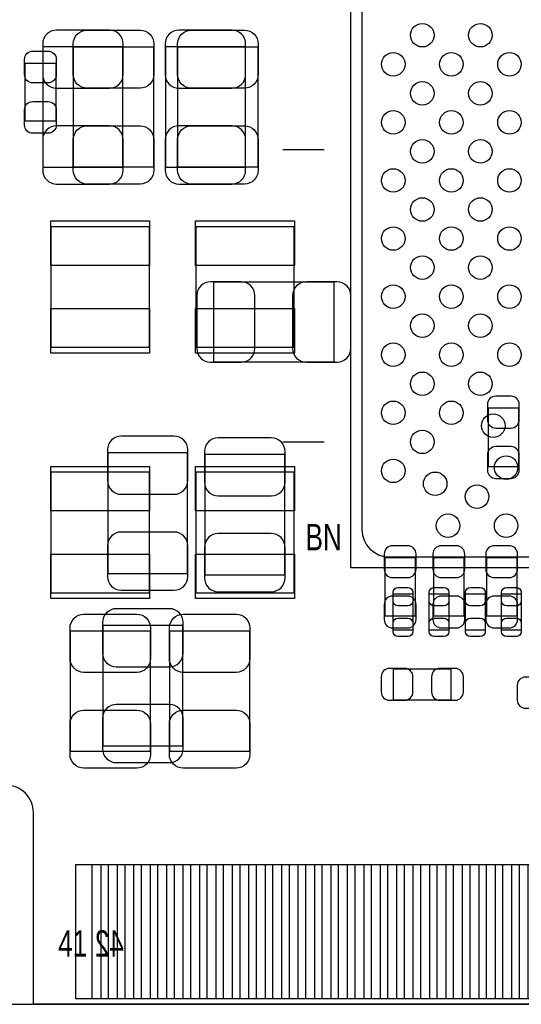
# Model space of a CAD drawing. Extents: x 0 to 67.6, y -0.1 to 51.7.
# Tile 2 of 13: x 16.5 to 25.7, y 0 to 18. Entities that reach past the tile are written whole.
import ezdxf

# ---------------------------------------------------------------- set-up
doc = ezdxf.new("R2010")
doc.units = 0
for name, color, linetype in [('BG_DESIGN_OUTLINE', 30, 'CONTINUOUS'), ('PG_ASSEMBLY_BOTTOM', 43, 'CONTINUOUS'), ('PG_ASSEMBLY_TOP', 253, 'CONTINUOUS'), ('PIN_BOTTOM', 211, 'CONTINUOUS'), ('PIN_TOP', 173, 'CONTINUOUS')]:
    doc.layers.add(name, color=color, linetype=linetype)

msp = doc.modelspace()

# ---------------------------------------------------------------- linework, layer by layer
at = {"layer": 'BG_DESIGN_OUTLINE'}
msp.add_lwpolyline([(67.59956, 21.99894, 0.414214), (65.60058, 19.99996, 0.414214), (67.59956, 18.00098), (67.59956, 0), (16.74876, 0), (16.74876, 3.50012, 0.414214), (16.25092, 4.0005, 0.414214), (15.75054, 3.50012), (15.75054, 0), (0, 0), (0, 18.00098, 0.414214), (1.99898, 19.99996, 0.414214), (0, 21.99894), (0, 51.689), (67.59956, 51.689)], format="xyb", close=True, dxfattribs=at)
at = {"layer": 'PG_ASSEMBLY_BOTTOM'}
for points in [[(16.923004, 15.282926), (18.382996, 15.282926), (18.382996, 17.483074), (16.923004, 17.483074), (16.923004, 15.282926)], [(19.158204, 15.282926), (20.618196, 15.282926), (20.618196, 17.483074), (19.158204, 17.483074), (19.158204, 15.282926)], [(22.236938, 11.728196), (22.236938, 13.188188), (20.03679, 13.188188), (20.03679, 11.728196), (22.236938, 11.728196)], [(25.049226, 9.822434), (25.609042, 9.822434), (25.609042, 10.88263), (25.049226, 10.88263), (25.049226, 9.822434)], [(18.104612, 7.86765), (19.564604, 7.86765), (19.564604, 10.067798), (18.104612, 10.067798), (18.104612, 7.86765)], [(19.877532, 7.839202), (21.337524, 7.839202), (21.337524, 10.03935), (19.877532, 10.03935), (19.877532, 7.839202)], [(23.164292, 7.092188), (23.724108, 7.092188), (23.724108, 8.152384), (23.164292, 8.152384), (23.164292, 7.092188)], [(24.053292, 7.092188), (24.613108, 7.092188), (24.613108, 8.152384), (24.053292, 8.152384), (24.053292, 7.092188)], [(25.018492, 7.092188), (25.578308, 7.092188), (25.578308, 8.152384), (25.018492, 8.152384), (25.018492, 7.092188)], [(19.477228, 6.918198), (18.017236, 6.918198), (18.017236, 4.71805), (19.477228, 4.71805), (19.477228, 6.918198)], [(24.378412, 5.562092), (24.378412, 6.121908), (23.318216, 6.121908), (23.318216, 5.562092), (24.378412, 5.562092)]]:
    msp.add_lwpolyline(points, dxfattribs=at)
at = {"layer": 'PG_ASSEMBLY_TOP'}
for points in [[(23.816564, 36.967414), (51.54676, 36.967414), (51.54676, 7.967218), (22.546564, 7.967218), (22.546564, 35.697414), (23.816564, 36.967414)], [(18.941796, 15.282926), (17.481804, 15.282926), (17.481804, 17.483074), (18.941796, 17.483074), (18.941796, 15.282926)], [(20.846796, 15.282926), (19.386804, 15.282926), (19.386804, 17.483074), (20.846796, 17.483074), (20.846796, 15.282926)], [(17.156684, 16.123666), (16.596868, 16.123666), (16.596868, 17.183862), (17.156684, 17.183862), (17.156684, 16.123666)], [(22.054566, 15.600934), (21.304504, 15.600934)], [(17.066514, 14.196822), (17.066514, 11.996674), (18.866358, 11.996674), (18.866358, 14.196822), (17.066514, 14.196822)], [(19.712432, 14.196822), (19.712432, 11.996674), (21.512276, 11.996674), (21.512276, 14.196822), (19.712432, 14.196822)], [(22.054566, 10.266934), (21.304504, 10.266934)], [(18.866358, 7.515606), (18.866358, 9.715754), (17.066514, 9.715754), (17.066514, 7.515606), (18.866358, 7.515606)], [(21.512276, 7.515606), (21.512276, 9.715754), (19.712432, 9.715754), (19.712432, 7.515606), (21.512276, 7.515606)], [(23.314914, 7.492746), (23.675086, 7.492746), (23.675086, 6.832854), (23.314914, 6.832854), (23.314914, 7.492746)], [(23.975314, 7.492746), (24.335486, 7.492746), (24.335486, 6.832854), (23.975314, 6.832854), (23.975314, 7.492746)], [(24.635714, 7.492746), (24.995886, 7.492746), (24.995886, 6.832854), (24.635714, 6.832854), (24.635714, 7.492746)], [(25.296114, 7.492746), (25.656286, 7.492746), (25.656286, 6.832854), (25.296114, 6.832854), (25.296114, 7.492746)], [(17.422876, 6.816598), (18.882868, 6.816598), (18.882868, 4.61645), (17.422876, 4.61645), (17.422876, 6.816598)], [(19.236436, 6.816598), (20.696428, 6.816598), (20.696428, 4.61645), (19.236436, 4.61645), (19.236436, 6.816598)], [(15.599918, 0), (67.600068, 0)]]:
    msp.add_lwpolyline(points, dxfattribs=at)
msp.add_lwpolyline([(23.246588, 8.16737), (50.846736, 8.16737, 0.414127), (51.346608, 8.667242), (51.346608, 36.26739, 0.414127), (50.846736, 36.767262), (24.016716, 36.767262), (22.746716, 35.497262), (22.746716, 8.667242, 0.414127), (23.246588, 8.16737)], format="xyb", dxfattribs=at)
at = {"layer": 'PIN_BOTTOM'}
for points in [[(16.917924, 17.537938), (16.917924, 16.978122, 0.414709), (17.168114, 16.727932), (18.137886, 16.727932, 0.414709), (18.388076, 16.978122), (18.388076, 17.537938, 0.414709), (18.137886, 17.788128), (17.168114, 17.788128, 0.414709)], [(19.153124, 17.537938), (19.153124, 16.978122, 0.414709), (19.403314, 16.727932), (20.373086, 16.727932, 0.414709), (20.623276, 16.978122), (20.623276, 17.537938, 0.414709), (20.373086, 17.788128), (19.403314, 17.788128, 0.414709)], [(18.388076, 15.228062), (18.388076, 15.787878, 0.414709), (18.137886, 16.038068), (17.168114, 16.038068, 0.414709), (16.917924, 15.787878), (16.917924, 15.228062, 0.414709), (17.168114, 14.977872), (18.137886, 14.977872, 0.414709)], [(20.623276, 15.228062), (20.623276, 15.787878, 0.414709), (20.373086, 16.038068), (19.403314, 16.038068, 0.414709), (19.153124, 15.787878), (19.153124, 15.228062, 0.414709), (19.403314, 14.977872), (20.373086, 14.977872, 0.414709)], [(19.981926, 11.723116), (20.541742, 11.723116, 0.414709), (20.791932, 11.973306), (20.791932, 12.943078, 0.414709), (20.541742, 13.193268), (19.981926, 13.193268, 0.414709), (19.731736, 12.943078), (19.731736, 11.973306, 0.414709)], [(22.291802, 13.193268), (21.731986, 13.193268, 0.414709), (21.481796, 12.943078), (21.481796, 11.973306, 0.414709), (21.731986, 11.723116), (22.291802, 11.723116, 0.414709), (22.541992, 11.973306), (22.541992, 12.943078, 0.414709)], [(25.039066, 10.95248), (25.039066, 10.672572, 0.414846), (25.18918, 10.522458), (25.469088, 10.522458, 0.414846), (25.619202, 10.672572), (25.619202, 10.95248, 0.414846), (25.469088, 11.102594), (25.18918, 11.102594, 0.414846)], [(18.099532, 10.122662), (18.099532, 9.562846, 0.414709), (18.349722, 9.312656), (19.319494, 9.312656, 0.414709), (19.569684, 9.562846), (19.569684, 10.122662, 0.414709), (19.319494, 10.372852), (18.349722, 10.372852, 0.414709)], [(19.872452, 10.094214), (19.872452, 9.534398, 0.414709), (20.122642, 9.284208), (21.092414, 9.284208, 0.414709), (21.342604, 9.534398), (21.342604, 10.094214, 0.414709), (21.092414, 10.344404), (20.122642, 10.344404, 0.414709)], [(25.619202, 9.752584), (25.619202, 10.032492, 0.414846), (25.469088, 10.182606), (25.18918, 10.182606, 0.414846), (25.039066, 10.032492), (25.039066, 9.752584, 0.414846), (25.18918, 9.60247), (25.469088, 9.60247, 0.414846)], [(19.569684, 7.812786), (19.569684, 8.372602, 0.414709), (19.319494, 8.622792), (18.349722, 8.622792, 0.414709), (18.099532, 8.372602), (18.099532, 7.812786, 0.414709), (18.349722, 7.562596), (19.319494, 7.562596, 0.414709)], [(21.342604, 7.784338), (21.342604, 8.344154, 0.414709), (21.092414, 8.594344), (20.122642, 8.594344, 0.414709), (19.872452, 8.344154), (19.872452, 7.784338, 0.414709), (20.122642, 7.534148), (21.092414, 7.534148, 0.414709)], [(23.154132, 8.222234), (23.154132, 7.942326, 0.414846), (23.304246, 7.792212), (23.584154, 7.792212, 0.414846), (23.734268, 7.942326), (23.734268, 8.222234, 0.414846), (23.584154, 8.372348), (23.304246, 8.372348, 0.414846)], [(24.043132, 8.222234), (24.043132, 7.942326, 0.414846), (24.193246, 7.792212), (24.473154, 7.792212, 0.414846), (24.623268, 7.942326), (24.623268, 8.222234, 0.414846), (24.473154, 8.372348), (24.193246, 8.372348, 0.414846)], [(25.008332, 8.222234), (25.008332, 7.942326, 0.414846), (25.158446, 7.792212), (25.438354, 7.792212, 0.414846), (25.588468, 7.942326), (25.588468, 8.222234, 0.414846), (25.438354, 8.372348), (25.158446, 8.372348, 0.414846)], [(23.734268, 7.022338), (23.734268, 7.302246, 0.414846), (23.584154, 7.45236), (23.304246, 7.45236, 0.414846), (23.154132, 7.302246), (23.154132, 7.022338, 0.414846), (23.304246, 6.872224), (23.584154, 6.872224, 0.414846)], [(24.623268, 7.022338), (24.623268, 7.302246, 0.414846), (24.473154, 7.45236), (24.193246, 7.45236, 0.414846), (24.043132, 7.302246), (24.043132, 7.022338, 0.414846), (24.193246, 6.872224), (24.473154, 6.872224, 0.414846)], [(25.588468, 7.022338), (25.588468, 7.302246, 0.414846), (25.438354, 7.45236), (25.158446, 7.45236, 0.414846), (25.008332, 7.302246), (25.008332, 7.022338, 0.414846), (25.158446, 6.872224), (25.438354, 6.872224, 0.414846)], [(18.012156, 6.973062), (18.012156, 6.413246, 0.414709), (18.262346, 6.163056), (19.232118, 6.163056, 0.414709), (19.482308, 6.413246), (19.482308, 6.973062, 0.414709), (19.232118, 7.223252), (18.262346, 7.223252, 0.414709)], [(23.248366, 5.551932), (23.528274, 5.551932, 0.414846), (23.678388, 5.702046), (23.678388, 5.981954, 0.414846), (23.528274, 6.132068), (23.248366, 6.132068, 0.414846), (23.098252, 5.981954), (23.098252, 5.702046, 0.414846)], [(24.448262, 6.132068), (24.168354, 6.132068, 0.414846), (24.01824, 5.981954), (24.01824, 5.702046, 0.414846), (24.168354, 5.551932), (24.448262, 5.551932, 0.414846), (24.598376, 5.702046), (24.598376, 5.981954, 0.414846)], [(19.482308, 4.663186), (19.482308, 5.223002, 0.414709), (19.232118, 5.473192), (18.262346, 5.473192, 0.414709), (18.012156, 5.223002), (18.012156, 4.663186, 0.414709), (18.262346, 4.412996), (19.232118, 4.412996, 0.414709)]]:
    msp.add_lwpolyline(points, format="xyb", close=True, dxfattribs=at)
for points in [[(17.821402, 0.100076), (17.821402, 2.549906), (18.278602, 2.549906), (18.278602, 0.100076)], [(18.42135, 0.100076), (18.42135, 2.549906), (18.87855, 2.549906), (18.87855, 0.100076)], [(19.021298, 0.100076), (19.021298, 2.549906), (19.478498, 2.549906), (19.478498, 0.100076)], [(19.6215, 0.100076), (19.6215, 2.549906), (20.0787, 2.549906), (20.0787, 0.100076)], [(20.221448, 0.100076), (20.221448, 2.549906), (20.678648, 2.549906), (20.678648, 0.100076)], [(20.821396, 0.100076), (20.821396, 2.549906), (21.278596, 2.549906), (21.278596, 0.100076)], [(21.421344, 0.100076), (21.421344, 2.549906), (21.878544, 2.549906), (21.878544, 0.100076)], [(22.021292, 0.100076), (22.021292, 2.549906), (22.478492, 2.549906), (22.478492, 0.100076)], [(22.621494, 0.100076), (22.621494, 2.549906), (23.078694, 2.549906), (23.078694, 0.100076)], [(23.221442, 0.100076), (23.221442, 2.549906), (23.678642, 2.549906), (23.678642, 0.100076)], [(23.82139, 0.100076), (23.82139, 2.549906), (24.27859, 2.549906), (24.27859, 0.100076)], [(24.421338, 0.100076), (24.421338, 2.549906), (24.878538, 2.549906), (24.878538, 0.100076)], [(25.021286, 0.100076), (25.021286, 2.549906), (25.478486, 2.549906), (25.478486, 0.100076)], [(25.621488, 0.100076), (25.621488, 2.549906), (26.078688, 2.549906), (26.078688, 0.100076)]]:
    msp.add_lwpolyline(points, close=True, dxfattribs=at)
at = {"layer": 'PIN_TOP'}
for points in [[(18.946876, 17.537938), (18.946876, 16.978122, -0.414709), (18.696686, 16.727932), (17.726914, 16.727932, -0.414709), (17.476724, 16.978122), (17.476724, 17.537938, -0.414709), (17.726914, 17.788128), (18.696686, 17.788128, -0.414709)], [(20.851876, 17.537938), (20.851876, 16.978122, -0.414709), (20.601686, 16.727932), (19.631914, 16.727932, -0.414709), (19.381724, 16.978122), (19.381724, 17.537938, -0.414709), (19.631914, 17.788128), (20.601686, 17.788128, -0.414709)], [(17.166844, 17.253712), (17.166844, 16.973804, -0.414846), (17.01673, 16.82369), (16.736822, 16.82369, -0.414846), (16.586708, 16.973804), (16.586708, 17.253712, -0.414846), (16.736822, 17.403826), (17.01673, 17.403826, -0.414846)], [(16.586708, 16.053816), (16.586708, 16.333724, -0.414846), (16.736822, 16.483838), (17.01673, 16.483838, -0.414846), (17.166844, 16.333724), (17.166844, 16.053816, -0.414846), (17.01673, 15.903702), (16.736822, 15.903702, -0.414846)], [(17.476724, 15.228062), (17.476724, 15.787878, -0.414709), (17.726914, 16.038068), (18.696686, 16.038068, -0.414709), (18.946876, 15.787878), (18.946876, 15.228062, -0.414709), (18.696686, 14.977872), (17.726914, 14.977872, -0.414709)], [(19.381724, 15.228062), (19.381724, 15.787878, -0.414709), (19.631914, 16.038068), (20.601686, 16.038068, -0.414709), (20.851876, 15.787878), (20.851876, 15.228062, -0.414709), (20.601686, 14.977872), (19.631914, 14.977872, -0.414709)], [(23.675086, 7.522718), (23.675086, 7.362698, -0.413587), (23.584916, 7.272782), (23.405084, 7.272782, -0.413587), (23.314914, 7.362698), (23.314914, 7.522718, -0.413587), (23.405084, 7.612634), (23.584916, 7.612634, -0.413587)], [(24.335486, 7.522718), (24.335486, 7.362698, -0.413587), (24.245316, 7.272782), (24.065484, 7.272782, -0.413587), (23.975314, 7.362698), (23.975314, 7.522718, -0.413587), (24.065484, 7.612634), (24.245316, 7.612634, -0.413587)], [(24.995886, 7.522718), (24.995886, 7.362698, -0.413587), (24.905716, 7.272782), (24.725884, 7.272782, -0.413587), (24.635714, 7.362698), (24.635714, 7.522718, -0.413587), (24.725884, 7.612634), (24.905716, 7.612634, -0.413587)], [(25.656286, 7.522718), (25.656286, 7.362698, -0.413587), (25.566116, 7.272782), (25.386284, 7.272782, -0.413587), (25.296114, 7.362698), (25.296114, 7.522718, -0.413587), (25.386284, 7.612634), (25.566116, 7.612634, -0.413587)], [(18.887948, 6.871462), (18.887948, 6.311646, -0.414709), (18.637758, 6.061456), (17.667986, 6.061456, -0.414709), (17.417796, 6.311646), (17.417796, 6.871462, -0.414709), (17.667986, 7.121652), (18.637758, 7.121652, -0.414709)], [(20.701508, 6.871462), (20.701508, 6.311646, -0.414709), (20.451318, 6.061456), (19.481546, 6.061456, -0.414709), (19.231356, 6.311646), (19.231356, 6.871462, -0.414709), (19.481546, 7.121652), (20.451318, 7.121652, -0.414709)], [(23.314914, 6.802882), (23.314914, 6.962902, -0.413587), (23.405084, 7.052818), (23.584916, 7.052818, -0.413587), (23.675086, 6.962902), (23.675086, 6.802882, -0.413587), (23.584916, 6.712966), (23.405084, 6.712966, -0.413587)], [(23.975314, 6.802882), (23.975314, 6.962902, -0.413587), (24.065484, 7.052818), (24.245316, 7.052818, -0.413587), (24.335486, 6.962902), (24.335486, 6.802882, -0.413587), (24.245316, 6.712966), (24.065484, 6.712966, -0.413587)], [(24.635714, 6.802882), (24.635714, 6.962902, -0.413587), (24.725884, 7.052818), (24.905716, 7.052818, -0.413587), (24.995886, 6.962902), (24.995886, 6.802882, -0.413587), (24.905716, 6.712966), (24.725884, 6.712966, -0.413587)], [(25.296114, 6.802882), (25.296114, 6.962902, -0.413587), (25.386284, 7.052818), (25.566116, 7.052818, -0.413587), (25.656286, 6.962902), (25.656286, 6.802882, -0.413587), (25.566116, 6.712966), (25.386284, 6.712966, -0.413587)], [(25.739852, 5.979668), (26.01976, 5.979668, -0.414846), (26.169874, 5.829554), (26.169874, 5.549646, -0.414846), (26.01976, 5.399532), (25.739852, 5.399532, -0.414846), (25.589738, 5.549646), (25.589738, 5.829554, -0.414846)], [(17.417796, 4.561586), (17.417796, 5.121402, -0.414709), (17.667986, 5.371592), (18.637758, 5.371592, -0.414709), (18.887948, 5.121402), (18.887948, 4.561586, -0.414709), (18.637758, 4.311396), (17.667986, 4.311396, -0.414709)], [(19.231356, 4.561586), (19.231356, 5.121402, -0.414709), (19.481546, 5.371592), (20.451318, 5.371592, -0.414709), (20.701508, 5.121402), (20.701508, 4.561586, -0.414709), (20.451318, 4.311396), (19.481546, 4.311396, -0.414709)]]:
    msp.add_lwpolyline(points, format="xyb", close=True, dxfattribs=at)
for points in [[(17.064736, 14.303248), (18.868136, 14.303248), (18.868136, 13.490448), (17.064736, 13.490448)], [(19.710654, 14.303248), (21.514054, 14.303248), (21.514054, 13.490448), (19.710654, 13.490448)], [(17.064736, 12.703048), (18.868136, 12.703048), (18.868136, 11.890248), (17.064736, 11.890248)], [(19.710654, 12.703048), (21.514054, 12.703048), (21.514054, 11.890248), (19.710654, 11.890248)], [(18.868136, 9.00938), (17.064736, 9.00938), (17.064736, 9.82218), (18.868136, 9.82218)], [(21.514054, 9.00938), (19.710654, 9.00938), (19.710654, 9.82218), (21.514054, 9.82218)], [(18.868136, 7.40918), (17.064736, 7.40918), (17.064736, 8.22198), (18.868136, 8.22198)], [(21.514054, 7.40918), (19.710654, 7.40918), (19.710654, 8.22198), (21.514054, 8.22198)], [(17.521428, 0.100076), (17.521428, 2.549906), (17.978628, 2.549906), (17.978628, 0.100076)], [(18.121376, 0.100076), (18.121376, 2.549906), (18.578576, 2.549906), (18.578576, 0.100076)], [(18.721324, 0.100076), (18.721324, 2.549906), (19.178524, 2.549906), (19.178524, 0.100076)], [(19.321526, 0.100076), (19.321526, 2.549906), (19.778726, 2.549906), (19.778726, 0.100076)], [(19.921474, 0.100076), (19.921474, 2.549906), (20.378674, 2.549906), (20.378674, 0.100076)], [(20.521422, 0.100076), (20.521422, 2.549906), (20.978622, 2.549906), (20.978622, 0.100076)], [(21.12137, 0.100076), (21.12137, 2.549906), (21.57857, 2.549906), (21.57857, 0.100076)], [(21.721318, 0.100076), (21.721318, 2.549906), (22.178518, 2.549906), (22.178518, 0.100076)], [(22.32152, 0.100076), (22.32152, 2.549906), (22.77872, 2.549906), (22.77872, 0.100076)], [(22.921468, 0.100076), (22.921468, 2.549906), (23.378668, 2.549906), (23.378668, 0.100076)], [(23.521416, 0.100076), (23.521416, 2.549906), (23.978616, 2.549906), (23.978616, 0.100076)], [(24.121364, 0.100076), (24.121364, 2.549906), (24.578564, 2.549906), (24.578564, 0.100076)], [(24.721312, 0.100076), (24.721312, 2.549906), (25.178512, 2.549906), (25.178512, 0.100076)], [(25.321514, 0.100076), (25.321514, 2.549906), (25.778714, 2.549906), (25.778714, 0.100076)]]:
    msp.add_lwpolyline(points, close=True, dxfattribs=at)
for centre in [(23.849076, 17.694402), (24.90978, 17.694402), (23.318724, 17.16405), (24.379428, 17.16405), (25.440132, 17.16405), (23.849076, 16.633698), (24.90978, 16.633698), (23.318724, 16.103346), (24.379428, 16.103346), (25.440132, 16.103346), (23.849076, 15.572994), (24.90978, 15.572994), (23.318724, 15.042642), (24.379428, 15.042642), (25.440132, 15.042642), (23.849076, 14.51229), (24.90978, 14.51229), (23.318724, 13.981938), (24.379428, 13.981938), (25.440132, 13.981938), (23.849076, 13.45184), (24.90978, 13.45184), (23.318724, 12.921488), (24.379428, 12.921488), (25.440132, 12.921488), (23.849076, 12.391136), (24.90978, 12.391136), (23.318724, 11.860784), (24.379428, 11.860784), (25.440132, 11.860784), (23.849076, 11.330432), (24.90978, 11.330432), (23.318724, 10.80008), (24.379428, 10.80008), (25.144476, 10.56513), (23.849076, 10.269728), (23.318724, 9.739376), (25.379426, 9.800082), (24.084026, 9.50468), (24.849074, 9.26973), (24.318722, 8.739378), (25.379426, 8.739378)]:
    msp.add_circle(centre, 0.21463, dxfattribs=at)

# ---------------------------------------------------------------- texts
at = {"layer": 'PG_ASSEMBLY_BOTTOM', "text_generation_flag": 2, "width": 0.736842}
msp.add_text('42', height=0.4826, dxfattribs=at).set_placement((18.400014, 0.86995))
at = {"layer": 'PG_ASSEMBLY_TOP', "width": 0.736842}
for s, p in [('BN', (21.718016, 8.288782)), ('41', (17.200118, 0.86995))]:
    msp.add_text(s, height=0.4826, dxfattribs=at).set_placement(p)

doc.saveas('drawing.dxf')
